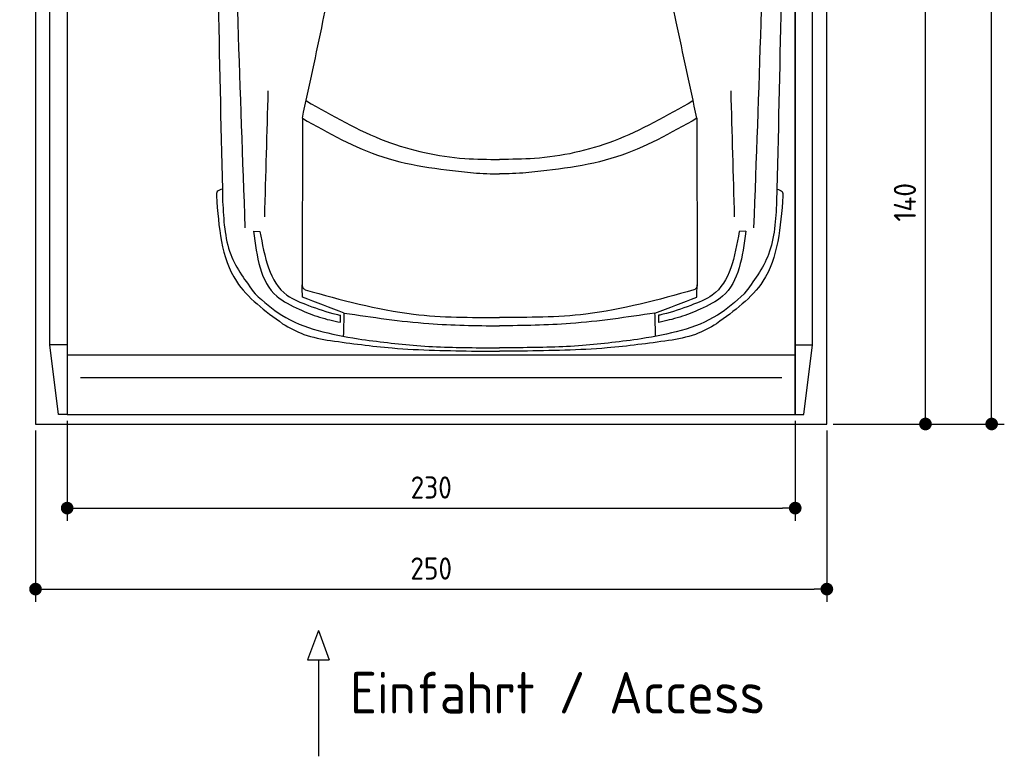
# Model space of a CAD drawing. Header units: millimetres. Extents: x -20 to 3111, y -1049 to 5673.
# Tile 1 of 4: x 0 to 3111, y -1049 to 1277. Entities that reach past the tile are written whole.
import ezdxf

# ---------------------------------------------------------------- set-up
doc = ezdxf.new("R2010")
doc.units = ezdxf.units.MM
for name, color, linetype in [('4', 3, 'Continuous'), ('5', 3, 'Continuous'), ('car', 1, 'Continuous')]:
    doc.layers.add(name, color=color, linetype=linetype)
doc.styles.get("Standard").update_dxf_attribs({"font": 'ISOCP.SHX'})
doc.dimstyles.new('GEN-ISO', dxfattribs={"dimscale": 20, "dimtxt": 3.5, "dimasz": 2, "dimexe": 2, "dimexo": 1, "dimgap": 1.5, "dimtad": 1, "dimdec": 1, "dimdsep": 46, "dimtxsty": 'STANDARD', "dimblk": 'PUNKT', "dimcen": 2, "dimclrd": 256, "dimclre": 256, "dimclrt": 2, "dimadec": 0, "dimazin": 0, "dimtp": 0.1, "dimtm": 0.1, "dimtfac": 0.71, "dimtdec": 1, "dimtmove": 2, "dimatfit": 3, "dimldrblk": 'PUNKT', "dimfxl": 1, "dimtolj": 1, "dimarcsym": 0})

# ---------------------------------------------------------------- blocks, each defined once
blk = doc.blocks.new('PUNKT')
at = {"layer": '4', "color": 0, "linetype": 'ByBlock'}
blk.add_line((-0.5, 0), (-1, 0), dxfattribs=at)
at = {"layer": '4', "color": 0, "linetype": 'ByBlock', "const_width": 0.5}
blk.add_lwpolyline([(-0.25, 0, 1), (0.25, 0, 1)], format="xyb", close=True, dxfattribs=at)
blk = doc.blocks.new('*D3')
at = {"layer": '5', "lineweight": -2}
for p, q in [((2620, 5300), (3110.6, 5300)), ((3070.6, 40), (3070.6, 5260)), ((2570, 0), (3110.6, 0))]:
    blk.add_line(p, q, dxfattribs=at)
at = {"layer": 'DEFPOINTS', "color": 0}
for p in [(2600, 5300), (3070.6, 5300), (2550, 0)]:
    blk.add_point(p, dxfattribs=at)
at = {"layer": '5', "lineweight": -2, "xscale": 40, "yscale": 40, "zscale": 40}
for p, rotation in [((3070.6, 5300), 90), ((3070.6, 0), 270)]:
    blk.add_blockref('PUNKT', p, dxfattribs=dict(at, rotation=rotation))
at = {"layer": '5', "color": 2, "insert": (3005.6, 2650), "char_height": 70, "attachment_point": 5, "rotation": 90}
blk.add_mtext('\\A1;530', dxfattribs=at)
blk = doc.blocks.new('*D4')
at = {"layer": '5', "lineweight": -2}
for p, q in [((50, -20), (50, -561.3)), ((2550, -20), (2550, -561.3)), ((90, -521.3), (2510, -521.3))]:
    blk.add_line(p, q, dxfattribs=at)
at = {"layer": 'DEFPOINTS', "color": 0}
for p in [(50, 0), (2550, 0), (2550, -521.3)]:
    blk.add_point(p, dxfattribs=at)
at = {"layer": '5', "lineweight": -2, "xscale": 40, "yscale": 40, "zscale": 40, "rotation": 180}
blk.add_blockref('PUNKT', (50, -521.3), dxfattribs=at)
at = {"layer": '5', "lineweight": -2, "xscale": 40, "yscale": 40, "zscale": 40}
blk.add_blockref('PUNKT', (2550, -521.3), dxfattribs=at)
at = {"layer": '5', "color": 2, "insert": (1300, -456.3), "char_height": 70, "attachment_point": 5}
blk.add_mtext('250', dxfattribs=at)
blk = doc.blocks.new('*D5')
at = {"layer": '5', "lineweight": -2}
for p, q in [((150, 10), (150, -305.5)), ((2450, 10), (2450, -305.5)), ((190, -265.5), (2410, -265.5))]:
    blk.add_line(p, q, dxfattribs=at)
at = {"layer": 'DEFPOINTS', "color": 0}
for p in [(150, 30), (2450, 30), (2450, -265.5)]:
    blk.add_point(p, dxfattribs=at)
at = {"layer": '5', "lineweight": -2, "xscale": 40, "yscale": 40, "zscale": 40, "rotation": 180}
blk.add_blockref('PUNKT', (150, -265.5), dxfattribs=at)
at = {"layer": '5', "lineweight": -2, "xscale": 40, "yscale": 40, "zscale": 40}
blk.add_blockref('PUNKT', (2450, -265.5), dxfattribs=at)
at = {"layer": '5', "color": 2, "insert": (1300, -200.5), "char_height": 70, "attachment_point": 5}
blk.add_mtext('230', dxfattribs=at)
blk = doc.blocks.new('*D6')
at = {"layer": '5', "lineweight": -2}
for p, q in [((2620, 1400), (2901.5, 1400)), ((2861.5, 40), (2861.5, 1360)), ((2570, 0), (2901.5, 0))]:
    blk.add_line(p, q, dxfattribs=at)
at = {"layer": 'DEFPOINTS', "color": 0}
for p in [(2600, 1400), (2861.5, 1400), (2550, 0)]:
    blk.add_point(p, dxfattribs=at)
at = {"layer": '5', "lineweight": -2, "xscale": 40, "yscale": 40, "zscale": 40}
for p, rotation in [((2861.5, 1400), 90), ((2861.5, 0), 270)]:
    blk.add_blockref('PUNKT', p, dxfattribs=dict(at, rotation=rotation))
at = {"layer": '5', "color": 2, "insert": (2796.5, 700), "char_height": 70, "attachment_point": 5, "rotation": 90}
blk.add_mtext('\\A1;140', dxfattribs=at)

msp = doc.modelspace()

# ---------------------------------------------------------------- linework, layer by layer
for p, q in [((150, 250), (95, 250)), ((122.5, 30), (95, 250)), ((2450, 250), (2505, 250)), ((2477.5, 30), (2505, 250)), ((150, 218), (2450, 218)), ((943.48, -651.91), (908.97, -744.61)), ((943.48, -651.91), (977.98, -744.61)), ((908.97, -744.61), (977.98, -744.61)), ((943.48, -744.61), (943.48, -1049.24))]:
    msp.add_line(p, q)
msp.add_lwpolyline([(2600, 5200), (2550, 5200), (2550, 5300), (50, 5300), (50, 5200), (0, 5200), (0, 1400), (50, 1400), (50, 0), (2550, 0), (2550, 1400), (2600, 1400)], close=True)
for points in [[(95, 5210), (150, 5210), (150, 30), (122.5, 30)], [(95, 250), (95, 5210)], [(150, 30), (2450, 30), (2450, 5210)], [(150, 5210), (150, 30)], [(2505, 5210), (2450, 5210), (2450, 30), (2477.5, 30)], [(2505, 250), (2505, 5210)], [(2407.98, 146.19), (1300, 146.19), (192.02, 146.19)]]:
    msp.add_lwpolyline(points)
at = {"layer": 'car'}
for p, q in [((893.01, 965.39), (892.14, 442)), ((2139.49, 965.37), (2140.35, 441.98)), ((738.58, 608.64), (759.09, 608.11)), ((2293.91, 608.62), (2273.4, 608.09)), ((1013.66, 321.03), (1013.66, 343.49)), ((2018.82, 321.01), (2018.82, 343.47)), ((1444.52, 230.23), (1516.24, 230.23)), ((1454.13, 240.81), (1516.24, 240.36)), ((1578.35, 240.81), (1516.24, 240.36)), ((1587.97, 230.23), (1516.24, 230.23))]:
    msp.add_line(p, q, dxfattribs=at)
for points, knots in [([(712.74, 619.67), (696.87, 1050.67), (662.76, 1977.26), (677.24, 2904.21), (689.03, 3400.03)], [0, 0, 0, 0, 1293.6136458, 2781.0913078, 2781.0913078, 2781.0913078, 2781.0913078]), ([(2319.75, 619.64), (2335.63, 1050.65), (2369.78, 1977.24), (2355.32, 2904.19), (2343.55, 3400)], [0, 0, 0, 0, 1293.6136458, 2781.0913078, 2781.0913078, 2781.0913078, 2781.0913078]), ([(638.39, 3389.3), (627.46, 2910.22), (610.39, 2014.66), (631.42, 1119.15), (641.2, 702.69)], [283.9698587, 283.9698587, 283.9698587, 283.9698587, 1721.3370464, 2970.9050259, 2970.9050259, 2970.9050259, 2970.9050259]), ([(2394.18, 3389.27), (2405.1, 2910.19), (2422.14, 2014.64), (2401.09, 1119.13), (2391.3, 702.67)], [283.9698587, 283.9698587, 283.9698587, 283.9698587, 1721.3370464, 2970.9050259, 2970.9050259, 2970.9050259, 2970.9050259]), ([(893.01, 965.39), (914.96, 1067.01), (945.65, 1209.04), (974.91, 1351.37), (983.24, 1391.86)], [0, 0, 0, 0, 311.9023012, 435.9160376, 435.9160376, 435.9160376, 435.9160376]), ([(2139.49, 965.37), (2117.54, 1066.99), (2086.86, 1209.02), (2057.6, 1351.35), (2049.27, 1391.84)], [0, 0, 0, 0, 311.9023012, 435.9160376, 435.9160376, 435.9160376, 435.9160376]), ([(905.66, 1020.23), (987.34, 973.48), (1143.1, 884.33), (1357.56, 836.22), (1479.43, 835.65), (1516.25, 835.48)], [0, 0, 0, 0, 281.2556803, 536.382347, 646.808065, 646.808065, 646.808065, 646.808065]), ([(2126.85, 1020.21), (2045.17, 973.47), (1889.4, 884.32), (1674.94, 836.21), (1553.07, 835.65), (1516.25, 835.48)], [0, 0, 0, 0, 281.2556803, 536.382347, 646.808065, 646.808065, 646.808065, 646.808065]), ([(893.01, 965.39), (975.69, 918.73), (1146.72, 822.22), (1342.3, 802.63), (1443.34, 792.51)], [0, 0, 0, 0, 281.575554, 582.4593078, 582.4593078, 582.4593078, 582.4593078]), ([(2139.49, 965.37), (2056.81, 918.72), (1885.78, 822.21), (1690.2, 802.63), (1589.16, 792.51)], [0, 0, 0, 0, 281.575554, 582.4593078, 582.4593078, 582.4593078, 582.4593078]), ([(1443.34, 792.51), (1457.56, 791.59), (1481.84, 790.01), (1506.17, 789.92), (1516.25, 789.89)], [0, 0, 0, 0, 42.7526719, 72.9754445, 72.9754445, 72.9754445, 72.9754445]), ([(1589.16, 792.51), (1574.94, 791.59), (1550.66, 790.01), (1526.33, 789.92), (1516.25, 789.89)], [0, 0, 0, 0, 42.7526719, 72.9754445, 72.9754445, 72.9754445, 72.9754445]), ([(640.27, 741.08), (633.69, 739.67), (621.79, 737.11), (621.46, 725.27), (621.31, 719.98)], [0, 0, 0, 0, 17.6855738, 31.9747259, 31.9747259, 31.9747259, 31.9747259]), ([(621.31, 719.98), (628.79, 622.25), (641.65, 454.45), (775.03, 357.2), (830.73, 316.59)], [0, 0, 0, 0, 276.6193928, 474.9249952, 474.9249952, 474.9249952, 474.9249952]), ([(2411.19, 719.96), (2403.7, 622.22), (2390.84, 454.42), (2257.45, 357.18), (2201.76, 316.58)], [0, 0, 0, 0, 276.6193928, 474.9249952, 474.9249952, 474.9249952, 474.9249952]), ([(2392.22, 741.06), (2398.8, 739.64), (2410.7, 737.09), (2411.04, 725.25), (2411.19, 719.96)], [0, 0, 0, 0, 17.6855738, 31.9747259, 31.9747259, 31.9747259, 31.9747259]), ([(641.2, 702.69), (644.12, 644.89), (649.56, 537.12), (713.76, 450.94), (743.54, 410.97)], [0, 0, 0, 0, 169.1446437, 315.395211, 315.395211, 315.395211, 315.395211]), ([(2391.3, 702.67), (2388.38, 644.87), (2382.94, 537.09), (2318.72, 450.91), (2288.95, 410.95)], [0, 0, 0, 0, 169.1446437, 315.395211, 315.395211, 315.395211, 315.395211]), ([(738.58, 608.64), (749.14, 528.61), (763.63, 418.71), (857.05, 374.48), (882.43, 362.45)], [0, 0, 0, 0, 218.0440249, 299.4054584, 299.4054584, 299.4054584, 299.4054584]), ([(759.09, 608.11), (773.71, 527.87), (793.39, 419.9), (888.17, 383.72), (912.52, 374.42)], [0, 0, 0, 0, 218.4397328, 293.9209562, 293.9209562, 293.9209562, 293.9209562]), ([(2273.4, 608.09), (2258.78, 527.85), (2239.1, 419.88), (2144.31, 383.7), (2119.97, 374.41)], [0, 0, 0, 0, 218.4397328, 293.9209562, 293.9209562, 293.9209562, 293.9209562]), ([(2293.91, 608.62), (2283.35, 528.59), (2268.86, 418.69), (2175.44, 374.46), (2150.05, 362.44)], [0, 0, 0, 0, 218.0440249, 299.4054584, 299.4054584, 299.4054584, 299.4054584]), ([(892.14, 442), (892.37, 438.05), (892.82, 430.29), (899.15, 425.78), (902.26, 423.56)], [0, 0, 0, 0, 11.2191559, 22.0826584, 22.0826584, 22.0826584, 22.0826584]), ([(2140.35, 441.98), (2140.12, 438.04), (2139.66, 430.27), (2133.34, 425.76), (2130.23, 423.54)], [0, 0, 0, 0, 11.2191559, 22.0826584, 22.0826584, 22.0826584, 22.0826584]), ([(743.54, 410.97), (770.72, 386.84), (861.55, 306.19), (983.45, 284.21), (1068.88, 268.8)], [0, 0, 0, 0, 107.7841305, 360.2185818, 360.2185818, 360.2185818, 360.2185818]), ([(902.26, 423.56), (1015.47, 392.13), (1216.64, 336.3), (1425.1, 336.29), (1516.24, 336.29)], [0, 0, 0, 0, 350.4108358, 622.6640922, 622.6640922, 622.6640922, 622.6640922]), ([(2130.23, 423.54), (2017.02, 392.12), (1815.85, 336.29), (1607.39, 336.29), (1516.24, 336.29)], [0, 0, 0, 0, 350.4108358, 622.6640922, 622.6640922, 622.6640922, 622.6640922]), ([(2288.95, 410.95), (2261.77, 386.82), (2170.93, 306.18), (2049.03, 284.19), (1963.6, 268.79)], [0, 0, 0, 0, 107.7841305, 360.2185818, 360.2185818, 360.2185818, 360.2185818]), ([(912.52, 374.42), (941.36, 363.85), (974.67, 351.65), (1009.31, 344.4), (1013.96, 343.42)], [0, 0, 0, 0, 91.8951121, 106.1269216, 106.1269216, 106.1269216, 106.1269216]), ([(2119.97, 374.41), (2091.12, 363.84), (2057.81, 351.63), (2023.18, 344.38), (2018.53, 343.41)], [0, 0, 0, 0, 91.8951121, 106.1269216, 106.1269216, 106.1269216, 106.1269216]), ([(882.43, 362.45), (903.78, 353.41), (946.21, 335.44), (991.27, 325.81), (1013.66, 321.03)], [0, 0, 0, 0, 69.377531, 137.8923851, 137.8923851, 137.8923851, 137.8923851]), ([(1025.46, 350.45), (1114.28, 337.16), (1277.02, 312.81), (1441.52, 310.86), (1516.24, 309.97)], [0, 0, 0, 0, 269.0483183, 492.9614238, 492.9614238, 492.9614238, 492.9614238]), ([(2007.03, 350.43), (1918.21, 337.15), (1755.46, 312.8), (1590.96, 310.85), (1516.24, 309.97)], [0, 0, 0, 0, 269.0483183, 492.9614238, 492.9614238, 492.9614238, 492.9614238]), ([(2150.05, 362.44), (2128.71, 353.39), (2086.28, 335.42), (2041.21, 325.8), (2018.82, 321.01)], [0, 0, 0, 0, 69.377531, 137.8923851, 137.8923851, 137.8923851, 137.8923851]), ([(830.73, 316.59), (852.69, 304.12), (899.96, 277.26), (953.66, 268.23), (982.42, 263.39)], [0, 0, 0, 0, 75.1751048, 161.8549901, 161.8549901, 161.8549901, 161.8549901]), ([(2201.76, 316.58), (2179.8, 304.1), (2132.52, 277.24), (2078.82, 268.21), (2050.07, 263.38)], [0, 0, 0, 0, 75.1751048, 161.8549901, 161.8549901, 161.8549901, 161.8549901]), ([(982.42, 263.39), (1047.07, 254.56), (1200.33, 233.63), (1355.06, 231.48), (1444.52, 230.23)], [0, 0, 0, 0, 195.6036309, 463.6607574, 463.6607574, 463.6607574, 463.6607574]), ([(1068.88, 268.8), (1130.82, 260.56), (1258.67, 243.54), (1387.64, 241.74), (1454.13, 240.81)], [0, 0, 0, 0, 187.2779954, 386.5628783, 386.5628783, 386.5628783, 386.5628783]), ([(1963.6, 268.79), (1901.66, 260.54), (1773.81, 243.53), (1644.84, 241.73), (1578.35, 240.81)], [0, 0, 0, 0, 187.2779954, 386.5628783, 386.5628783, 386.5628783, 386.5628783]), ([(2050.07, 263.38), (1985.41, 254.55), (1832.15, 233.62), (1677.42, 231.47), (1587.97, 230.23)], [0, 0, 0, 0, 195.6036309, 463.6607574, 463.6607574, 463.6607574, 463.6607574])]:
    msp.add_open_spline(points, degree=3, knots=knots, dxfattribs=at)
for points in [[(774.09, 653.84), (777.78, 786.52), (781.47, 919.19), (785.15, 1051.87)], [(2258.4, 653.82), (2254.72, 786.49), (2251.04, 919.17), (2247.35, 1051.85)], [(893.28, 400.06), (892.96, 413.13), (892.64, 426.2), (892.32, 439.28)], [(2139.21, 400.04), (2139.53, 413.12), (2139.85, 426.19), (2140.17, 439.26)], [(1025.46, 350.45), (981.4, 366.99), (937.34, 383.52), (893.28, 400.06)], [(2007.03, 350.43), (2051.09, 366.97), (2095.15, 383.51), (2139.21, 400.04)], [(1023.45, 277.17), (1024.12, 301.6), (1024.79, 326.02), (1025.46, 350.45)], [(2009.04, 277.16), (2008.37, 301.58), (2007.7, 326.01), (2007.03, 350.43)]]:
    msp.add_open_spline(points, degree=3, dxfattribs=at)

# ---------------------------------------------------------------- texts
msp.add_text('Einfahrt / Access', height=131.25).set_placement((1043.89, -914.18))

# ---------------------------------------------------------------- dimensions: what is measured, and where the dimension line sits
at = {"layer": '5'}
for base, p2, picture, middle in [((3070.6, 5300), (2600, 5300), '*D3', (3005.6, 2650)), ((2861.5, 1400), (2600, 1400), '*D6', (2796.5, 700))]:
    dim = msp.add_linear_dim(base=base, p1=(2550, 0), p2=p2, angle=270, dimstyle='GEN-ISO', override={"dimlfac": 0.1}, dxfattribs=at)
    dim.commit()
    dim.dimension.update_dxf_attribs({"geometry": picture, "text_midpoint": middle})
for base, p1, p2, picture, middle in [((2550, -521.33), (50, 0), (2550, 0), '*D4', (1300, -456.32)), ((2450, -265.52), (150, 30), (2450, 30), '*D5', (1300, -200.51))]:
    dim = msp.add_linear_dim(base=base, p1=p1, p2=p2, dimstyle='GEN-ISO', override={"dimlfac": 0.1, "dimtolj": 0}, dxfattribs=at)
    dim.commit()
    dim.dimension.update_dxf_attribs({"geometry": picture, "text_midpoint": middle})

doc.saveas('drawing.dxf')
